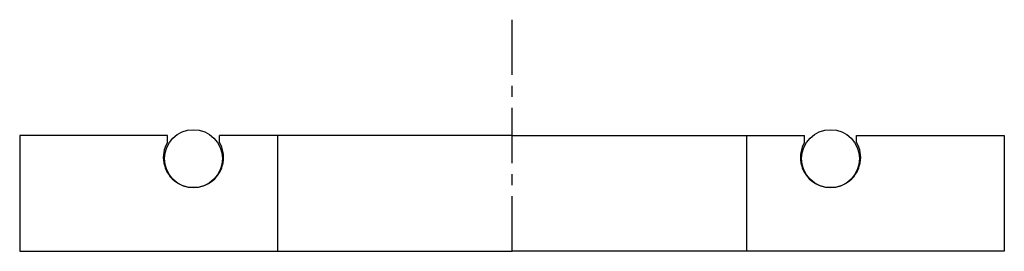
# Model space of a CAD drawing. Header units: millimetres. Extents: x -42.5 to 42.5, y 0 to 20.
import ezdxf

# ---------------------------------------------------------------- set-up
doc = ezdxf.new("R2010")
doc.units = ezdxf.units.MM
doc.header["$LTSCALE"] = 0.15
doc.header["$MEASUREMENT"] = 0
doc.linetypes.add('CENTER', pattern=[50.8, 31.75, -6.35, 6.35, -6.35])
doc.layers.get('0').update_dxf_attribs({"linetype": 'CONTINUOUS'})
doc.layers.add('CENTER', color=1, linetype='CENTER')

msp = doc.modelspace()

# ---------------------------------------------------------------- linework, layer by layer
for p, q in [((-29.75, 10), (-42.5, 10)), ((-42.5, 10), (-42.5, 0)), ((-29.75, 9.403), (-29.75, 10)), ((0, 10), (-25.25, 10)), ((-25.25, 9.403), (-25.25, 10)), ((-20.25, 10), (-20.25, 0)), ((0, 10), (25.25, 10)), ((20.25, 10), (20.25, 0)), ((25.25, 9.403), (25.25, 10)), ((29.75, 10), (42.5, 10)), ((29.75, 9.403), (29.75, 10)), ((42.5, 10), (42.5, 0)), ((-42.5, 0), (0, 0)), ((42.5, 0), (0, 0))]:
    msp.add_line(p, q)
for centre in [(-27.5, 8), (27.5, 8)]:
    msp.add_circle(centre, 2.5)
for centre in [(-27.5, 8.1), (27.5, 8.1)]:
    msp.add_arc(centre, 2.6, 149.92665, 30.07335)
at = {"layer": 'CENTER'}
msp.add_line((0, 0), (0, 20), dxfattribs=at)

doc.saveas('drawing.dxf')
